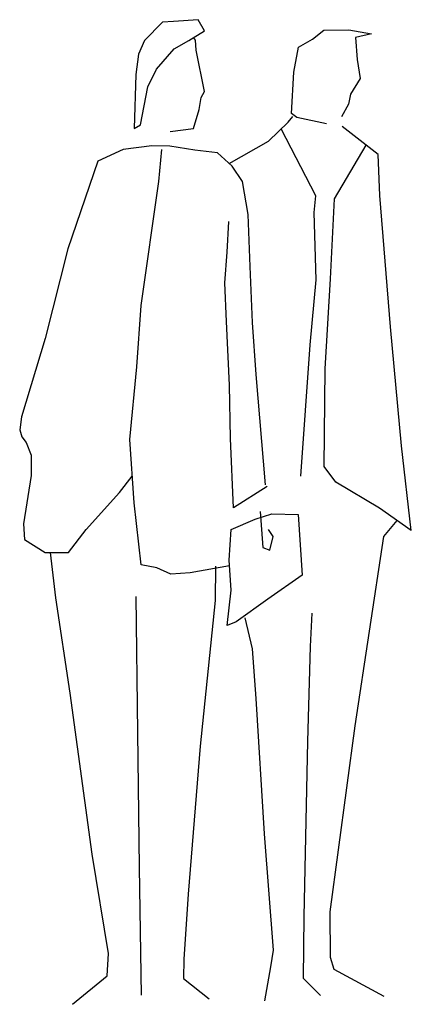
# Model space of a CAD drawing. Extents: x -0.37 to 0.32, y -0.01 to 1.73.
import ezdxf

# ---------------------------------------------------------------- set-up
doc = ezdxf.new("R2010")
doc.units = 0
doc.header["$MEASUREMENT"] = 0
doc.layers.add('HUMANOS', color=1, linetype='CONTINUOUS')

msp = doc.modelspace()

# ---------------------------------------------------------------- linework, layer by layer
at = {"layer": 'HUMANOS'}
for p, q in [((-0.1198, 1.7211), (-0.1513, 1.6886)), ((-0.1006, 1.7225), (-0.1198, 1.7211)), ((-0.0567, 1.7255), (-0.1006, 1.7225)), ((-0.0456, 1.7061), (-0.0567, 1.7255)), ((-0.0734, 1.6888), (-0.0456, 1.7061)), ((0.1444, 1.6913), (0.164, 1.707)), ((0.164, 1.707), (0.2081, 1.7079)), ((0.2081, 1.7079), (0.2479, 1.7006)), ((0.2479, 1.7006), (0.2201, 1.6939)), ((-0.1513, 1.6886), (-0.1621, 1.6645)), ((-0.0993, 1.6742), (-0.0734, 1.6888)), ((-0.0617, 1.6896), (-0.065, 1.6941)), ((-0.0605, 1.6716), (-0.0617, 1.6896)), ((0.1199, 1.6774), (0.1444, 1.6913)), ((0.2201, 1.6939), (0.2228, 1.6553)), ((-0.1306, 1.6386), (-0.0993, 1.6742)), ((-0.0457, 1.5989), (-0.0605, 1.6716)), ((0.1112, 1.6332), (0.1199, 1.6774)), ((-0.1621, 1.6645), (-0.1665, 1.6287)), ((0.2228, 1.6553), (0.2279, 1.6217)), ((-0.1457, 1.6073), (-0.1306, 1.6386)), ((0.1074, 1.5602), (0.1112, 1.6332)), ((-0.1665, 1.6287), (-0.1695, 1.5339)), ((0.2279, 1.6217), (0.2112, 1.594)), ((-0.1582, 1.54), (-0.1457, 1.6073)), ((-0.0519, 1.5884), (-0.0457, 1.5989)), ((-0.0553, 1.5674), (-0.0519, 1.5884)), ((0.2112, 1.594), (0.2076, 1.5768)), ((-0.0653, 1.5338), (-0.0553, 1.5674)), ((0.2076, 1.5768), (0.1954, 1.5542)), ((0.0666, 1.5112), (0.1015, 1.5449)), ((0.1015, 1.5449), (0.1098, 1.5551)), ((0.1168, 1.5534), (0.1074, 1.5602)), ((0.1686, 1.5422), (0.1168, 1.5534)), ((-0.1695, 1.5339), (-0.1582, 1.54)), ((-0.1063, 1.5283), (-0.0653, 1.5338)), ((0.1499, 1.4151), (0.0893, 1.5331)), ((0.26, 1.4881), (0.1966, 1.5372)), ((-0.0022, 1.472), (0.0666, 1.5112)), ((-0.189, 1.497), (-0.2338, 1.4764)), ((-0.1384, 1.5032), (-0.189, 1.497)), ((-0.1066, 1.5028), (-0.1384, 1.5032)), ((-0.1264, 1.4403), (-0.1207, 1.497)), ((-0.0627, 1.4958), (-0.1066, 1.5028)), ((-0.023, 1.4911), (-0.0627, 1.4958)), ((0.1827, 1.4099), (0.2386, 1.5046)), ((-0.2338, 1.4764), (-0.2864, 1.3219)), ((0.0028, 1.4674), (-0.023, 1.4911)), ((0.263, 1.4155), (0.26, 1.4881)), ((0.0212, 1.4406), (0.0028, 1.4674)), ((-0.1573, 1.2216), (-0.1264, 1.4403)), ((-0.1264, 1.4403), (-0.1264, 1.4403)), ((0.0308, 1.3823), (0.0212, 1.4406)), ((0.1472, 1.3857), (0.1499, 1.4151)), ((0.176, 1.2688), (0.1827, 1.4099)), ((0.2813, 1.1843), (0.263, 1.4155)), ((0.0345, 1.2907), (0.0308, 1.3823)), ((0.1506, 1.267), (0.1472, 1.3857)), ((-0.0059, 1.316), (-0.0028, 1.3699)), ((-0.2864, 1.3219), (-0.3264, 1.1636)), ((-0.0098, 1.2621), (-0.0059, 1.316)), ((0.0386, 1.1917), (0.0345, 1.2907)), ((0.14, 1.1526), (0.1506, 1.267)), ((0.1664, 1.1104), (0.176, 1.2688)), ((-0.0071, 1.1939), (-0.0098, 1.2621)), ((-0.165, 1.1138), (-0.1573, 1.2216)), ((-0.002, 1.0817), (-0.0071, 1.1939)), ((0.045, 1.1003), (0.0386, 1.1917)), ((0.3008, 0.9743), (0.2813, 1.1843)), ((-0.3264, 1.1636), (-0.3678, 1.0258)), ((0.1238, 0.9211), (0.14, 1.1526)), ((-0.1774, 0.9855), (-0.165, 1.1138)), ((0.0614, 0.9056), (0.045, 1.1003)), ((0.1646, 0.9383), (0.1664, 1.1104)), ((-0.0002, 0.9878), (-0.002, 1.0817)), ((-0.3678, 1.0258), (-0.371, 1.0028)), ((-0.371, 1.0028), (-0.3674, 0.9903)), ((-0.3674, 0.9903), (-0.3598, 0.9802)), ((-0.3598, 0.9802), (-0.3507, 0.958)), ((-0.1696, 0.874), (-0.1774, 0.9855)), ((0.0055, 0.8656), (-0.0002, 0.9878)), ((0.3181, 0.8253), (0.3008, 0.9743)), ((-0.3507, 0.958), (-0.3509, 0.9224)), ((0.1852, 0.9105), (0.1646, 0.9383)), ((-0.3509, 0.9224), (-0.3643, 0.8371)), ((-0.1957, 0.8924), (-0.1729, 0.9212)), ((0.0643, 0.9031), (0.0055, 0.8656)), ((0.2622, 0.8649), (0.1852, 0.9105)), ((-0.2539, 0.8273), (-0.1957, 0.8924)), ((-0.1571, 0.765), (-0.1696, 0.874)), ((0.0435, 0.8454), (0.0725, 0.8549)), ((0.0522, 0.8588), (0.0567, 0.7954)), ((0.0725, 0.8549), (0.1188, 0.8533)), ((0.1188, 0.8533), (0.1263, 0.7466)), ((0.3181, 0.8253), (0.2622, 0.8649)), ((-0.3643, 0.8371), (-0.3624, 0.8096)), ((0.0013, 0.8271), (0.0435, 0.8454)), ((0.2698, 0.815), (0.2932, 0.843)), ((-0.2849, 0.7869), (-0.2539, 0.8273)), ((-0.0025, 0.7732), (0.0013, 0.8271)), ((0.0753, 0.8147), (0.0669, 0.8269)), ((-0.3624, 0.8096), (-0.3263, 0.7866)), ((0.0694, 0.7909), (0.0753, 0.8147)), ((0.2194, 0.4813), (0.2698, 0.815)), ((-0.3263, 0.7866), (-0.2849, 0.7869)), ((-0.3076, 0.7067), (-0.3167, 0.7867)), ((0.0567, 0.7954), (0.0694, 0.7909)), ((-0.1298, 0.7595), (-0.1571, 0.765)), ((0.0012, 0.7203), (-0.0025, 0.7732)), ((-0.1049, 0.7485), (-0.1298, 0.7595)), ((-0.0713, 0.7508), (-0.1049, 0.7485)), ((-0.0018, 0.7631), (-0.0713, 0.7508)), ((-0.0266, 0.7625), (-0.0272, 0.7019)), ((0.1263, 0.7466), (0.0658, 0.7041)), ((-0.0062, 0.6582), (0.0012, 0.7203)), ((-0.282, 0.5386), (-0.3076, 0.7067)), ((-0.1634, 0.4694), (-0.1663, 0.7092)), ((-0.0272, 0.7019), (-0.0534, 0.4452)), ((0.0658, 0.7041), (0.0099, 0.6647)), ((0.1406, 0.6212), (0.1434, 0.6798)), ((0.0099, 0.6647), (-0.0062, 0.6582)), ((0.0388, 0.6168), (0.026, 0.6716)), ((0.0449, 0.5296), (0.0388, 0.6168)), ((0.1358, 0.4537), (0.1406, 0.6212)), ((-0.2436, 0.2551), (-0.282, 0.5386)), ((0.0595, 0.2907), (0.0449, 0.5296)), ((-0.1605, 0.2317), (-0.1634, 0.4694)), ((0.1754, 0.1533), (0.2194, 0.4813)), ((0.1297, 0.1453), (0.1358, 0.4537)), ((-0.0534, 0.4452), (-0.0745, 0.1847)), ((0.0759, 0.0858), (0.0595, 0.2907)), ((-0.2148, 0.0798), (-0.2436, 0.2551)), ((-0.1565, 0.0064), (-0.1605, 0.2317)), ((-0.0745, 0.1847), (-0.0823, 0.07)), ((0.1284, 0.0359), (0.1297, 0.1453)), ((0.1762, 0.0732), (0.1754, 0.1533)), ((-0.2169, 0.0409), (-0.2148, 0.0798)), ((-0.0823, 0.07), (-0.0827, 0.036)), ((0.0711, 0.0563), (0.0759, 0.0858)), ((0.1825, 0.0519), (0.1762, 0.0732)), ((0.0601, -0.0034), (0.0711, 0.0563)), ((-0.2782, -0.0095), (-0.2169, 0.0409)), ((-0.0827, 0.036), (-0.0379, 0)), ((0.1581, 0.006), (0.1284, 0.0359)), ((0.2706, 0.0043), (0.1825, 0.0519))]:
    msp.add_line(p, q, dxfattribs=at)
msp.add_lwpolyline([(0.2236, 1.6652, 0.045276), (0.2221, 1.665, 0.106972)], format="xyb", dxfattribs=at)

doc.saveas('drawing.dxf')
